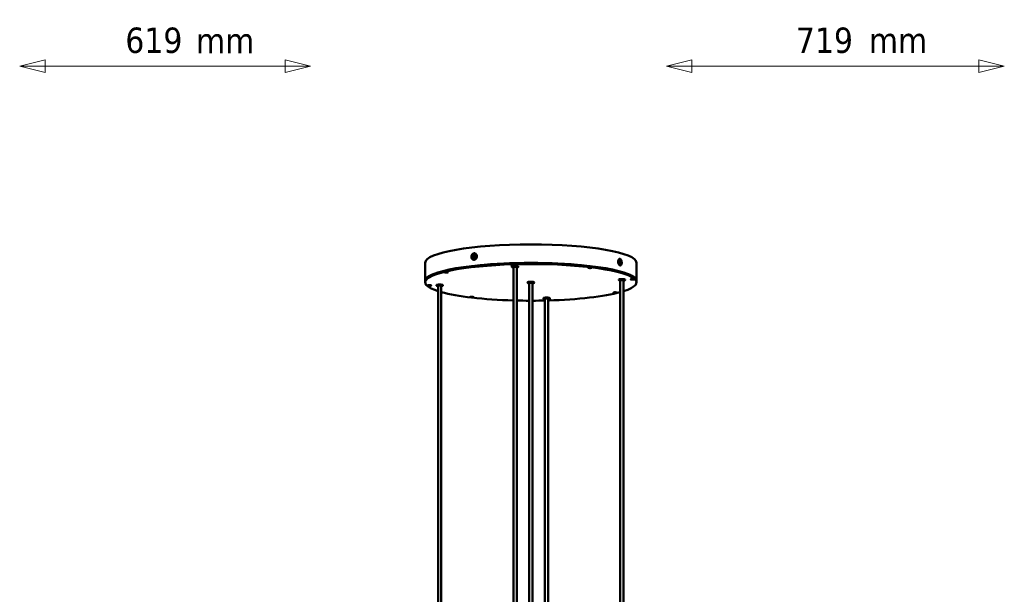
# Model space of a CAD drawing. Header units: millimetres. Extents: x 743 to 3524, y 239 to 5153.
# Tile 2 of 4: x 743 to 2839, y 1463 to 2688. Entities that reach past the tile are written whole.
import ezdxf

# ---------------------------------------------------------------- set-up
doc = ezdxf.new("R2010")
doc.units = ezdxf.units.MM
doc.header["$LTSCALE"] = 18
for name, color, linetype, lineweight in [('Symbol (ISO)', 7, 'Continuous', 25), ('Widoczne (ISO)', 7, 'Continuous', 50), ('Wymiar (ISO)', 7, 'Continuous', 25)]:
    doc.layers.add(name, color=color, linetype=linetype, lineweight=lineweight)
doc.styles.add('Tekst notatki (ISO)', font='tahoma.ttf')

msp = doc.modelspace()

# ---------------------------------------------------------------- linework, layer by layer
at = {"layer": 'Widoczne (ISO)', "linetype": 'Continuous', "lineweight": 50}
for p, q in [((1707.8, 2178.1), (1711.6, 2189.2)), ((1713.1, 2188.7), (1709.3, 2177.5)), ((1709.5, 2179.7), (1712, 2187)), ((1606.3, 2170.1), (1606.3, 2130.7)), ((1796.2, 2165.3), (1789.7, 2166.1)), ((1790.3, 2166.3), (1796.8, 2165.5)), ((1790.6, 2162.1), (1790.6, 2161.6)), ((1794.1, 782.4), (1794.1, 2160.6)), ((1801.1, 782.4), (1801.1, 2160.6)), ((1804.6, 2162.1), (1804.6, 2161.6)), ((1957.4, 2158.8), (1956.1, 2160.1)), ((1957.3, 2159.9), (1957, 2160.2)), ((1957, 2160.2), (1958.4, 2158.8)), ((2017.6, 2173.9), (2018.6, 2175.8)), ((2017.7, 2174), (2017.7, 2174)), ((2018.3, 2168.1), (2018.3, 2168.1)), ((2018.3, 2168.1), (2018.4, 2168)), ((2019.4, 2166.9), (2021.8, 2177)), ((2022.8, 2175.9), (2020.4, 2165.8)), ((2056.3, 2170.1), (2056.3, 2130.7)), ((1647.5, 2150.1), (1655.4, 2150.3)), ((1655.5, 2150.1), (1647.7, 2149.9)), ((1606.3, 2130.7), (1606.3, 2128.3)), ((1612.5, 2121.1), (1617, 2122.2)), ((1617.9, 2122.1), (1613.3, 2121)), ((1630.1, 2122.5), (1630.1, 2122)), ((1633.6, 841.3), (1633.6, 2121)), ((1640.6, 841.3), (1640.6, 2121)), ((1644.1, 2122.5), (1644.1, 2122)), ((1824.3, 2128.3), (1824.3, 2127.8)), ((1827.8, 2126.8), (1827.8, 423.6)), ((1834.8, 2126.8), (1834.8, 423.6)), ((1838.3, 2128.3), (1838.3, 2127.8)), ((2018.3, 2134.2), (2018.3, 2133.7)), ((2021.8, 931.8), (2021.8, 2132.7)), ((2028.8, 931.8), (2028.8, 2132.7)), ((2032.3, 2134.2), (2032.3, 2133.7)), ((2044.8, 2134.4), (2049.4, 2135.5)), ((2050.2, 2135.4), (2045.6, 2134.3)), ((2056.3, 2130.7), (2056.3, 2128.3)), ((1705.6, 2096.3), (1704.3, 2097.7)), ((1705.5, 2097.5), (1705.2, 2097.7)), ((1705.2, 2097.7), (1706.6, 2096.4)), ((2007.1, 2106.4), (2015, 2106.6)), ((2015.1, 2106.4), (2007.3, 2106.2)), ((1857.9, 2094.6), (1857.9, 2094.1)), ((1861.4, 1030.1), (1861.4, 2093.2)), ((1868.4, 1030.1), (1868.4, 2093.2)), ((1868.4, 2090.9), (1873, 2090.4)), ((1872.4, 2090.2), (1868.4, 2090.7)), ((1871.9, 2094.6), (1871.9, 2094.1))]:
    msp.add_line(p, q, dxfattribs=at)
for centre, major_axis, ratio, start_param, end_param in [((1831.3, 2170.1), (-225, 0), 0.173648, 3.141593, 6.283185), ((1710.4, 2183.4), (1.58, 5.79), 0.830578, 0.091848, 2.898544), ((1710.4, 2183.4), (-1.58, -5.79), 0.830578, 0.091848, 2.898544), ((1711.5, 2183.1), (1.05, 3.86), 0.830578, 0.008791, 0.17708), ((1831.3, 2128.3), (225, 0), 0.173648, 5.783659, 9.922481), ((1831.3, 2130.7), (225, 0), 0.173648, 0, 3.141593), ((1831.3, 2130.7), (-225, 0), 0.173648, 3.141593, 6.283185), ((1711.5, 2183.1), (-1.05, -3.86), 0.830578, 5.954905, 6.123193), ((1793.2, 2165.8), (-4, 0), 0.173648, 5.797648, 8.688585), ((1793.2, 2165.8), (4, 0), 0.173648, 5.797648, 8.688585), ((1797.6, 2162.1), (-7, 0), 0.173648, 3.141593, 6.283185), ((1797.6, 2160.6), (-3.5, 0), 0.173648, 3.141593, 6.283185), ((1797.6, 2160.6), (-3.5, 0), 0.173648, 3.141593, 6.283185), ((1957.2, 2159.5), (-4, 0), 0.173648, 5.01225, 7.903187), ((1957.2, 2159.5), (4, 0), 0.173648, 5.01225, 7.903187), ((1957.2, 2160.5), (-3, 0), 0.173648, 1.577881, 1.583015), ((2021.1, 2171.4), (-0.66, 5.96), 0.529137, 5.851834, 8.65853), ((2019.4, 2171.2), (-0.44, 3.98), 0.529137, 2.290113, 2.611309), ((2021.1, 2171.4), (0.66, -5.96), 0.529137, 5.851834, 8.65853), ((1651.5, 2150.1), (4, 0), 0.173648, 0.299861, 3.190798), ((1651.5, 2150.1), (-4, 0), 0.173648, 0.299861, 3.190798), ((1615.2, 2121.6), (-4, 0), 0.173648, 4.226852, 7.117789), ((1615.2, 2121.6), (4, 0), 0.173648, 4.226852, 7.117789), ((1637.1, 2122.5), (-7, 0), 0.173648, 3.141593, 6.283185), ((1637.1, 2121), (-3.5, 0), 0.173648, 3.141593, 6.283185), ((1637.1, 2121), (-3.5, 0), 0.173648, 3.141593, 6.283185), ((1831.3, 2128.3), (-7, 0), 0.173648, 3.141593, 6.283185), ((1831.3, 2126.8), (-3.5, 0), 0.173648, 3.141593, 6.283185), ((1831.3, 2126.8), (-3.5, 0), 0.173648, 3.141593, 6.283185), ((2025.3, 2134.2), (-7, 0), 0.173648, 3.141593, 6.283185), ((2025.3, 2132.7), (-3.5, 0), 0.173648, 3.141593, 6.283185), ((2025.3, 2132.7), (-3.5, 0), 0.173648, 3.141593, 6.283185), ((2047.5, 2134.9), (-4, 0), 0.173648, 4.226852, 7.117789), ((2047.5, 2134.9), (4, 0), 0.173648, 4.226852, 7.117789), ((1831.3, 2128.3), (225, 0), 0.173648, 3.700999, 4.546087), ((1705.4, 2097), (-4, 0), 0.173648, 5.01225, 7.903187), ((1705.4, 2097), (4, 0), 0.173648, 5.01225, 7.903187), ((1705.4, 2098), (-3, 0), 0.173648, 1.577881, 1.583015), ((1831.3, 2128.3), (225, 0), 0.173648, 4.877807, 5.722138), ((2011.1, 2106.4), (4, 0), 0.173648, 0.299861, 3.190798), ((2011.1, 2106.4), (-4, 0), 0.173648, 0.299861, 3.190798), ((1831.3, 2128.3), (225, 0), 0.173648, 4.577556, 4.696833), ((1831.3, 2128.3), (225, 0), 0.173648, 4.727945, 4.846343), ((1864.9, 2094.6), (-7, 0), 0.173648, 3.141593, 6.283185), ((1864.9, 2093.2), (-3.5, 0), 0.173648, 3.141593, 6.283185), ((1864.9, 2093.2), (-3.5, 0), 0.173648, 3.141593, 6.283185), ((1869.5, 2090.7), (4, 0), 0.173648, 4.442555, 8.123815), ((1869.5, 2090.7), (4, 0), 0.173648, 5.797648, 8.123815), ((1869.5, 2090.7), (4, 0), 0.173648, 4.442555, 5.546992)]:
    msp.add_ellipse(centre, major_axis=major_axis, ratio=ratio, start_param=start_param, end_param=end_param, dxfattribs=at)
for centre in [(1793.2, 2165.8), (1957.2, 2159.5), (1651.5, 2150.1), (1615.2, 2121.6), (2047.5, 2134.9), (1705.4, 2097), (2011.1, 2106.4)]:
    msp.add_ellipse(centre, major_axis=(4, 0), ratio=0.173648, dxfattribs=at)
for points, knots in [([(1710.4, 2190.3), (1709.9, 2190.2), (1709.4, 2190.1), (1708.3, 2189.6), (1707.8, 2189.3), (1707.1, 2188.7), (1706.9, 2188.4), (1706.4, 2187.9), (1706.1, 2187.6), (1705.7, 2186.9), (1705.5, 2186.5), (1705.1, 2185.6), (1704.9, 2184.9), (1704.7, 2183.9), (1704.6, 2183.6), (1704.6, 2182.8), (1704.6, 2182.4), (1704.7, 2181.6), (1704.7, 2181.3), (1705, 2180.3), (1705.2, 2179.7), (1705.6, 2178.9), (1705.8, 2178.6), (1706.2, 2178.1), (1706.4, 2177.8), (1707, 2177.4), (1707.3, 2177.2), (1708, 2176.8), (1708.6, 2176.6), (1709.4, 2176.5), (1709.7, 2176.4), (1710.3, 2176.4), (1710.7, 2176.5), (1711.3, 2176.6), (1711.7, 2176.7), (1712.6, 2177.1), (1713.1, 2177.4), (1713.8, 2178), (1714.1, 2178.3), (1714.6, 2178.8), (1714.8, 2179.1), (1715.2, 2179.8), (1715.4, 2180.1), (1715.9, 2181.1), (1716.1, 2181.7), (1716.3, 2182.7), (1716.4, 2183.1), (1716.4, 2183.8), (1716.4, 2184.2), (1716.3, 2185), (1716.3, 2185.4), (1716, 2186.4), (1715.8, 2187), (1715.3, 2187.8), (1715.1, 2188.1), (1714.7, 2188.6), (1714.5, 2188.9), (1713.9, 2189.3), (1713.7, 2189.5), (1712.8, 2190), (1712.2, 2190.2), (1711.2, 2190.3), (1710.8, 2190.3), (1710.4, 2190.3)], [-4.218986, -4.218986, -4.218986, -4.218986, -4.113983, -4.113983, -4.007988, -4.007988, -3.947663, -3.947663, -3.880148, -3.880148, -3.812633, -3.812633, -3.706631, -3.706631, -3.646304, -3.646304, -3.578776, -3.578776, -3.511247, -3.511247, -3.405253, -3.405253, -3.344906, -3.344906, -3.277397, -3.277397, -3.209889, -3.209889, -3.103978, -3.103978, -3.043711, -3.043711, -2.976166, -2.976166, -2.908621, -2.908621, -2.802955, -2.802955, -2.743022, -2.743022, -2.67544, -2.67544, -2.607858, -2.607858, -2.502199, -2.502199, -2.442865, -2.442865, -2.375304, -2.375304, -2.307743, -2.307743, -2.199092, -2.199092, -2.138009, -2.138009, -2.071017, -2.071017, -2.004025, -2.004025, -1.883479, -1.883479, -1.808137, -1.808137, -1.808137, -1.808137]), ([(1790.6, 2161.6), (1790.6, 2161.4), (1790.6, 2161.2), (1790.8, 2160.9), (1790.8, 2160.8), (1791.1, 2160.6), (1791.2, 2160.5), (1791.7, 2160.2), (1792.1, 2160.1), (1793, 2159.9), (1793.5, 2159.8), (1794.1, 2159.7)], [3.5272556, 3.5272556, 3.5272556, 3.5272556, 3.6008677, 3.6008677, 3.6854895, 3.6854895, 3.8175197, 3.8175197, 4.1830721, 4.1830721, 4.4991713, 4.4991713, 4.4991713, 4.4991713]), ([(1801.1, 2159.7), (1801.4, 2159.7), (1801.8, 2159.8), (1802.6, 2159.9), (1803, 2160.1), (1803.7, 2160.3), (1803.9, 2160.4), (1804.2, 2160.7), (1804.3, 2160.8), (1804.5, 2161), (1804.6, 2161.3), (1804.6, 2161.5), (1804.6, 2161.5), (1804.6, 2161.6)], [5.6969325, 5.6969325, 5.6969325, 5.6969325, 5.8937904, 5.8937904, 6.2510827, 6.2510827, 6.4599655, 6.4599655, 6.5560944, 6.5560944, 6.6566322, 6.6566322, 6.6688482, 6.6688482, 6.6688482, 6.6688482]), ([(2021.1, 2178.3), (2020.8, 2178.4), (2020.4, 2178.4), (2019.7, 2178.2), (2019.4, 2178.1), (2018.9, 2177.7), (2018.8, 2177.5), (2018.4, 2177.1), (2018.3, 2176.8), (2018, 2176.3), (2017.9, 2176), (2017.6, 2175.2), (2017.4, 2174.6), (2017.3, 2173.6), (2017.3, 2173.3), (2017.2, 2172.5), (2017.2, 2172.2), (2017.3, 2171.4), (2017.3, 2170.9), (2017.5, 2169.9), (2017.6, 2169.2), (2017.9, 2168.3), (2018.1, 2168), (2018.3, 2167.3), (2018.5, 2167), (2018.8, 2166.4), (2019, 2166.2), (2019.5, 2165.5), (2019.9, 2165.2), (2020.4, 2164.8), (2020.6, 2164.7), (2021, 2164.5), (2021.2, 2164.5), (2021.7, 2164.4), (2021.9, 2164.4), (2022.4, 2164.6), (2022.8, 2164.7), (2023.2, 2165.1), (2023.4, 2165.3), (2023.7, 2165.7), (2023.8, 2165.9), (2024.1, 2166.5), (2024.2, 2166.8), (2024.5, 2167.6), (2024.6, 2168.2), (2024.7, 2169.1), (2024.7, 2169.5), (2024.8, 2170.2), (2024.8, 2170.6), (2024.7, 2171.4), (2024.7, 2171.8), (2024.6, 2172.9), (2024.4, 2173.5), (2024.1, 2174.5), (2024, 2174.8), (2023.8, 2175.5), (2023.6, 2175.8), (2023.3, 2176.4), (2023.1, 2176.7), (2022.6, 2177.4), (2022.2, 2177.7), (2021.6, 2178.1), (2021.3, 2178.2), (2021.1, 2178.3)], [-4.218986, -4.218986, -4.218986, -4.218986, -4.113983, -4.113983, -4.007988, -4.007988, -3.947663, -3.947663, -3.880148, -3.880148, -3.812633, -3.812633, -3.706631, -3.706631, -3.646304, -3.646304, -3.578776, -3.578776, -3.511247, -3.511247, -3.405253, -3.405253, -3.344906, -3.344906, -3.277397, -3.277397, -3.209889, -3.209889, -3.103978, -3.103978, -3.043711, -3.043711, -2.976166, -2.976166, -2.908621, -2.908621, -2.802955, -2.802955, -2.743022, -2.743022, -2.67544, -2.67544, -2.607858, -2.607858, -2.502199, -2.502199, -2.442865, -2.442865, -2.375304, -2.375304, -2.307743, -2.307743, -2.199092, -2.199092, -2.138009, -2.138009, -2.071017, -2.071017, -2.004025, -2.004025, -1.883479, -1.883479, -1.808137, -1.808137, -1.808137, -1.808137]), ([(2017.2, 2172.2), (2017.3, 2172.4), (2017.3, 2172.5), (2017.3, 2173), (2017.4, 2173.4), (2017.6, 2173.9), (2017.7, 2174), (2017.8, 2174.3), (2017.8, 2174.3), (2017.9, 2174.4)], [3.6612516, 3.6612516, 3.6612516, 3.6612516, 3.7066306, 3.7066306, 3.8126328, 3.8126328, 3.8801478, 3.8801478, 3.9160368, 3.9160368, 3.9160368, 3.9160368]), ([(2018.7, 2167.7), (2018.6, 2167.8), (2018.5, 2167.9), (2018.2, 2168.2), (2018.1, 2168.4), (2017.9, 2168.7), (2017.9, 2168.9), (2017.7, 2169.2), (2017.6, 2169.4), (2017.6, 2169.6), (2017.6, 2169.7), (2017.6, 2169.7)], [3.1373003, 3.1373003, 3.1373003, 3.1373003, 3.2098889, 3.2098889, 3.2773975, 3.2773975, 3.3449061, 3.3449061, 3.4052534, 3.4052534, 3.408829, 3.408829, 3.408829, 3.408829]), ([(1630.1, 2122), (1630.1, 2121.8), (1630.2, 2121.7), (1630.3, 2121.4), (1630.4, 2121.3), (1630.6, 2121), (1630.7, 2120.9), (1631.3, 2120.6), (1631.7, 2120.5), (1632.6, 2120.3), (1633.1, 2120.2), (1633.6, 2120.2)], [1.9564592, 1.9564592, 1.9564592, 1.9564592, 2.0300714, 2.0300714, 2.1146932, 2.1146932, 2.2467234, 2.2467234, 2.6122758, 2.6122758, 2.9283749, 2.9283749, 2.9283749, 2.9283749]), ([(1640.6, 2120.2), (1641, 2120.2), (1641.3, 2120.2), (1642.1, 2120.4), (1642.6, 2120.5), (1643.2, 2120.7), (1643.4, 2120.8), (1643.7, 2121.1), (1643.8, 2121.2), (1644, 2121.5), (1644.1, 2121.7), (1644.1, 2122), (1644.1, 2122), (1644.1, 2122)], [4.1261362, 4.1261362, 4.1261362, 4.1261362, 4.3229941, 4.3229941, 4.6802864, 4.6802864, 4.8891691, 4.8891691, 4.985298, 4.985298, 5.0858358, 5.0858358, 5.0980519, 5.0980519, 5.0980519, 5.0980519]), ([(1824.3, 2127.8), (1824.3, 2127.6), (1824.4, 2127.4), (1824.5, 2127.1), (1824.6, 2127), (1824.8, 2126.8), (1824.9, 2126.7), (1825.5, 2126.4), (1825.9, 2126.3), (1826.8, 2126), (1827.3, 2126), (1827.8, 2125.9)], [1.3962634, 1.3962634, 1.3962634, 1.3962634, 1.4698755, 1.4698755, 1.5544973, 1.5544973, 1.6865276, 1.6865276, 2.0520799, 2.0520799, 2.3681791, 2.3681791, 2.3681791, 2.3681791]), ([(1834.8, 2125.9), (1835.2, 2125.9), (1835.5, 2126), (1836.3, 2126.1), (1836.8, 2126.3), (1837.4, 2126.5), (1837.6, 2126.6), (1837.9, 2126.9), (1838, 2127), (1838.2, 2127.2), (1838.3, 2127.4), (1838.3, 2127.7), (1838.3, 2127.7), (1838.3, 2127.8)], [3.5659404, 3.5659404, 3.5659404, 3.5659404, 3.7627983, 3.7627983, 4.1200905, 4.1200905, 4.3289733, 4.3289733, 4.4251022, 4.4251022, 4.52564, 4.52564, 4.5378561, 4.5378561, 4.5378561, 4.5378561]), ([(2018.3, 2133.7), (2018.3, 2133.5), (2018.4, 2133.4), (2018.5, 2133.1), (2018.6, 2133), (2018.8, 2132.7), (2019, 2132.6), (2019.5, 2132.3), (2019.9, 2132.2), (2020.8, 2132), (2021.3, 2131.9), (2021.8, 2131.8)], [5.0980519, 5.0980519, 5.0980519, 5.0980519, 5.171664, 5.171664, 5.2562858, 5.2562858, 5.3883161, 5.3883161, 5.7538684, 5.7538684, 6.0699676, 6.0699676, 6.0699676, 6.0699676]), ([(2028.8, 2131.8), (2029.2, 2131.9), (2029.5, 2131.9), (2030.3, 2132.1), (2030.8, 2132.2), (2031.4, 2132.4), (2031.6, 2132.5), (2031.9, 2132.8), (2032, 2132.9), (2032.2, 2133.2), (2032.3, 2133.4), (2032.3, 2133.6), (2032.3, 2133.7), (2032.3, 2133.7)], [7.2677289, 7.2677289, 7.2677289, 7.2677289, 7.4645867, 7.4645867, 7.821879, 7.821879, 8.0307618, 8.0307618, 8.1268907, 8.1268907, 8.2274285, 8.2274285, 8.2396446, 8.2396446, 8.2396446, 8.2396446]), ([(1857.9, 2094.1), (1857.9, 2094), (1857.9, 2093.8), (1858, 2093.5), (1858.1, 2093.4), (1858.4, 2093.2), (1858.5, 2093.1), (1859, 2092.8), (1859.4, 2092.7), (1860.3, 2092.4), (1860.8, 2092.4), (1861.4, 2092.3)], [0.3856629, 0.3856629, 0.3856629, 0.3856629, 0.4592751, 0.4592751, 0.5438968, 0.5438968, 0.6759271, 0.6759271, 1.0414794, 1.0414794, 1.3575786, 1.3575786, 1.3575786, 1.3575786]), ([(1868.4, 2092.3), (1868.7, 2092.3), (1869, 2092.4), (1869.9, 2092.5), (1870.3, 2092.6), (1871, 2092.9), (1871.2, 2093), (1871.5, 2093.2), (1871.6, 2093.3), (1871.8, 2093.6), (1871.9, 2093.8), (1871.9, 2094.1), (1871.9, 2094.1), (1871.9, 2094.1)], [2.5553399, 2.5553399, 2.5553399, 2.5553399, 2.7521978, 2.7521978, 3.10949, 3.10949, 3.3183728, 3.3183728, 3.4145017, 3.4145017, 3.5150395, 3.5150395, 3.5272556, 3.5272556, 3.5272556, 3.5272556])]:
    msp.add_open_spline(points, degree=3, knots=knots, dxfattribs=at)
for points, weights in [([(1711.6, 2189.2), (1711.8, 2187.9), (1712, 2187)], [1, 1.02154821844, 1]), ([(1709.5, 2179.7), (1708.8, 2179), (1707.8, 2178.1)], [1, 1.02154821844, 1]), ([(1796, 2165.6), (1796.1, 2165.4), (1796.2, 2165.3)], [1.0032782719, 1.00202736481, 1]), ([(1957.3, 2159.9), (1957.3, 2159.4), (1957.4, 2158.8)], [1, 1.01058707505, 1]), ([(2018.1, 2168.4), (2018.6, 2167.8), (2019.4, 2166.9)], [1, 1.02154821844, 1]), ([(2020.4, 2165.8), (2019.8, 2166.5), (2019.4, 2167)], [1, 1.01537698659, 1.00880768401]), ([(2021.2, 2174.5), (2021.9, 2175.1), (2022.8, 2175.9)], [1.00880768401, 1.01537698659, 1]), ([(1647.7, 2149.9), (1647.8, 2150), (1647.9, 2150.1)], [1, 1.00167781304, 1.0028238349]), ([(1655.3, 2150.3), (1655.4, 2150.2), (1655.5, 2150.1)], [1.0028238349, 1.00167781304, 1]), ([(1613.3, 2121), (1613.4, 2121.2), (1613.5, 2121.4)], [1, 1.00293332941, 1.00424120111]), ([(2045.6, 2134.3), (2045.7, 2134.4), (2045.8, 2134.6)], [1, 1.00293332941, 1.00424120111]), ([(1705.5, 2097.5), (1705.5, 2097), (1705.6, 2096.3)], [1, 1.01058707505, 1]), ([(2007.3, 2106.2), (2007.4, 2106.3), (2007.5, 2106.4)], [1, 1.00167781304, 1.0028238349]), ([(2015, 2106.6), (2015, 2106.5), (2015.1, 2106.4)], [1.0028238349, 1.00167781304, 1]), ([(1872.2, 2090.5), (1872.3, 2090.4), (1872.4, 2090.2)], [1.0032782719, 1.00202736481, 1])]:
    msp.add_rational_spline(points, weights, degree=2, dxfattribs=at)
at = {"layer": 'Wymiar (ISO)', "lineweight": 18}
for p, q in [((796.9, 2602.4), (742.9, 2588.9)), ((796.9, 2575.4), (796.9, 2602.4)), ((1362, 2588.9), (1308, 2602.4)), ((1308, 2602.4), (1308, 2575.4)), ((2174.2, 2602.4), (2120.2, 2588.9)), ((2174.2, 2575.4), (2174.2, 2602.4)), ((2839.4, 2588.9), (2785.4, 2602.4)), ((2785.4, 2602.4), (2785.4, 2575.4)), ((796.9, 2588.9), (742.9, 2588.9)), ((742.9, 2588.9), (796.9, 2575.4)), ((796.9, 2588.9), (1308, 2588.9)), ((1308, 2588.9), (1362, 2588.9)), ((1308, 2575.4), (1362, 2588.9)), ((2174.2, 2588.9), (2120.2, 2588.9)), ((2120.2, 2588.9), (2174.2, 2575.4)), ((2174.2, 2588.9), (2785.4, 2588.9)), ((2785.4, 2588.9), (2839.4, 2588.9)), ((2785.4, 2575.4), (2839.4, 2588.9))]:
    msp.add_line(p, q, dxfattribs=at)
at = {"layer": 'Wymiar (ISO)', "lineweight": 18, "flags": 128}
for points in [[(796.9, 2602.4), (742.9, 2588.9), (796.9, 2575.4), (796.9, 2602.4)], [(1308, 2575.4), (1362, 2588.9), (1308, 2602.4), (1308, 2575.4)], [(2174.2, 2602.4), (2120.2, 2588.9), (2174.2, 2575.4), (2174.2, 2602.4)], [(2785.4, 2575.4), (2839.4, 2588.9), (2785.4, 2602.4), (2785.4, 2575.4)]]:
    msp.add_lwpolyline(points, dxfattribs=at)
at = {"layer": 'Wymiar (ISO)'}
for points in [[(796.9, 2602.4), (742.9, 2588.9), (796.9, 2575.4), (796.9, 2602.4)], [(1308, 2575.4), (1362, 2588.9), (1308, 2602.4), (1308, 2575.4)], [(2174.2, 2602.4), (2120.2, 2588.9), (2174.2, 2575.4), (2174.2, 2602.4)], [(2785.4, 2575.4), (2839.4, 2588.9), (2785.4, 2602.4), (2785.4, 2575.4)]]:
    msp.add_solid(points, dxfattribs=at)

# ---------------------------------------------------------------- texts
at = {"layer": 'Symbol (ISO)', "char_height": 54, "width": 124.716, "attachment_point": 1, "style": 'Tekst notatki (ISO)'}
for insert in [(1118.4, 2670.5), (2551.1, 2671.3)]:
    msp.add_mtext('\\fTahoma|b0|i0;mm', dxfattribs=dict(at, insert=insert))
at = {"layer": 'Wymiar (ISO)', "char_height": 54, "attachment_point": 7, "style": 'Tekst notatki (ISO)'}
for s, insert in [('619', (967.8, 2616.3)), ('719', (2395.6, 2616.3))]:
    msp.add_mtext(s, dxfattribs=dict(at, insert=insert))

doc.saveas('drawing.dxf')
